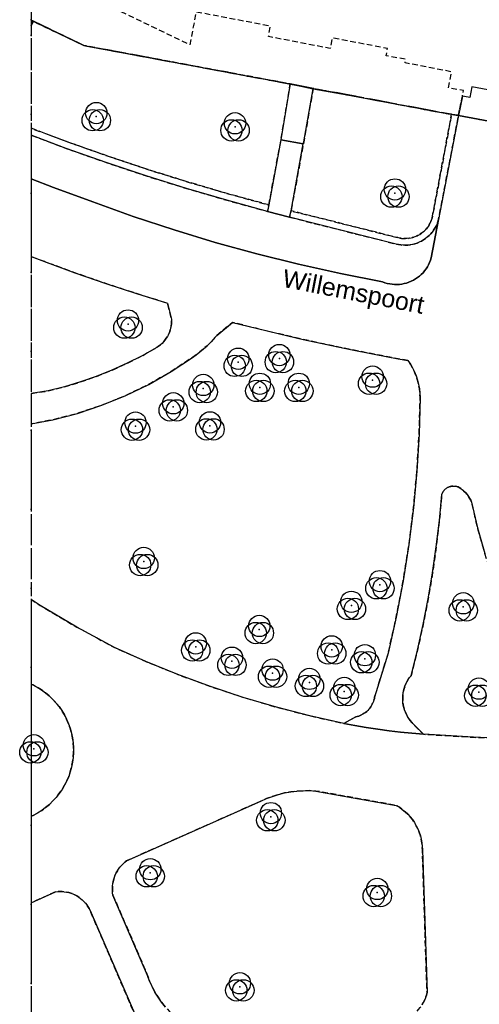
# Model space of a CAD drawing. Header units: millimetres. Extents: x 147731170 to 148246816, y 410327848 to 410827848.
# Tile 21 of 79: x 147731170 to 147757030, y 410668735 to 410724128. Entities that reach past the tile are written whole.
import ezdxf
from ezdxf.enums import TextEntityAlignment as Align

# ---------------------------------------------------------------- set-up
doc = ezdxf.new("R2010")
doc.units = ezdxf.units.MM
doc.header["$LTSCALE"] = 100
for name, pattern in [('BORDER', [44.45, 12.7, -6.35, 12.7, -6.35, 0, -6.35]), ('HIDDEN', [9.525, 6.35, -3.175]), ('HIDDEN2', [4.7625, 3.175, -1.5875])]:
    doc.linetypes.add(name, pattern=pattern)
for name, color, linetype in [('ADRES_STRAATNAAM', 7, 'Continuous'), ('BEGROEIDTERREINDEEL', 3, 'HIDDEN2'), ('ONBEGROEIDTERREINDEEL', 15, 'HIDDEN2'), ('PAND', 240, 'Continuous'), ('PERCEEL', 210, 'BORDER'), ('RASTERVERDELING', 8, 'HIDDEN'), ('SCHEIDING', 14, 'HIDDEN2'), ('VEGETATIEOBJECT', 92, 'Continuous'), ('WEGDEEL', 8, 'Continuous')]:
    doc.layers.add(name, color=color, linetype=linetype)
doc.styles.get("Standard").update_dxf_attribs({"font": 'arial.ttf'})

# ---------------------------------------------------------------- blocks, each defined once
blk = doc.blocks.new('VEGETATIEOBJECT')
for centre in [(0, 200), (-200, -200), (200, -200)]:
    blk.add_circle(centre, 600)
blk.add_point((0, 0))

msp = doc.modelspace()

# ---------------------------------------------------------------- linework, layer by layer
at = {"layer": 'BEGROEIDTERREINDEEL', "flags": 128}
for points in [[(147745188, 410713709), (147745872, 410717367), (147746394, 410720513), (147734788, 410722677), (147731931, 410724037), (147731816, 410723794), (147731816, 410718020), (147733920, 410717232), (147736147, 410716445), (147738388, 410715699), (147740643, 410714994), (147742909, 410714331), (147745188, 410713709)], [(147754379, 410712987), (147755471, 410718806), (147755017, 410718880), (147749590, 410719909), (147747682, 410720247), (147747149, 410717248), (147747128, 410717136), (147746437, 410713378), (147752437, 410711867), (147752542, 410711842), (147752649, 410711825), (147752757, 410711815), (147752865, 410711812), (147752974, 410711817), (147753081, 410711829), (147753188, 410711848), (147753293, 410711875), (147753396, 410711909), (147753496, 410711950), (147753593, 410711997), (147753687, 410712051), (147753777, 410712112), (147753863, 410712178), (147753943, 410712250), (147754019, 410712328), (147754089, 410712410), (147754154, 410712497), (147754212, 410712589), (147754264, 410712684), (147754309, 410712782), (147754348, 410712883), (147754379, 410712987)], [(147731816, 410703106), (147732771, 410703240), (147733686, 410703473), (147734589, 410703746), (147735480, 410704058), (147736357, 410704408), (147737217, 410704797), (147738059, 410705223), (147738882, 410705686), (147738986, 410705756), (147739085, 410705832), (147739178, 410705916), (147739264, 410706006), (147739344, 410706102), (147739417, 410706204), (147739483, 410706311), (147739541, 410706421), (147739590, 410706536), (147739632, 410706654), (147739664, 410706775), (147739688, 410706898), (147739703, 410707022), (147739710, 410707147), (147739707, 410707272), (147739495, 410708174), (147737747, 410708717), (147736008, 410709288), (147734279, 410709889), (147732560, 410710518), (147731816, 410710804), (147731816, 410703106)], [(147750082, 410684910), (147750166, 410684929), (147750248, 410684954), (147750329, 410684984), (147750407, 410685020), (147750483, 410685060), (147750557, 410685105), (147750627, 410685155), (147750694, 410685209), (147750757, 410685268), (147750816, 410685330), (147750872, 410685396), (147750922, 410685465), (147750969, 410685538), (147751010, 410685614), (147751047, 410685692), (147751078, 410685772), (147751104, 410685854), (147751125, 410685937), (147751140, 410686022), (147751903, 410688492), (147752358, 410690517), (147752748, 410692556), (147753072, 410694606), (147753329, 410696666), (147753520, 410698733), (147753643, 410700805), (147753700, 410702880), (147753687, 410703126), (147753658, 410703372), (147753612, 410703614), (147753551, 410703853), (147753473, 410704088), (147753381, 410704316), (147753273, 410704539), (147753151, 410704753), (147753015, 410704959), (147752456, 410705055), (147751118, 410705307), (147749782, 410705573), (147748449, 410705851), (147747119, 410706143), (147745792, 410706448), (147744468, 410706765), (147743147, 410707096), (147742255, 410706359), (147742081, 410706162), (147741899, 410705972), (147741711, 410705788), (147741516, 410705612), (147741314, 410705443), (147741106, 410705282), (147740892, 410705129), (147739688, 410704331), (147738435, 410703614), (147737136, 410702982), (147735799, 410702437), (147734429, 410701981), (147733031, 410701617), (147731816, 410701385), (147731816, 410691501), (147732319, 410691178), (147734385, 410689958), (147736495, 410688815), (147738273, 410688022), (147740075, 410687289), (147741902, 410686616), (147743749, 410686004), (147745616, 410685454), (147747500, 410684966), (147749399, 410684541), (147750082, 410684910)], [(147760255, 410687251), (147759556, 410688569), (147758914, 410689915), (147758330, 410691288), (147757805, 410692684), (147757340, 410694101), (147756936, 410695537), (147756594, 410696989), (147756544, 410697101), (147756486, 410697209), (147756421, 410697313), (147756348, 410697412), (147756269, 410697506), (147756183, 410697594), (147756091, 410697676), (147755994, 410697751), (147755892, 410697819), (147755849, 410697839), (147755804, 410697855), (147755758, 410697869), (147755711, 410697879), (147755664, 410697887), (147755617, 410697891), (147755569, 410697892), (147755521, 410697889), (147755474, 410697884), (147755427, 410697875), (147755381, 410697863), (147755335, 410697848), (147755291, 410697830), (147755248, 410697809), (147755207, 410697785), (147755167, 410697759), (147755130, 410697730), (147755094, 410697698), (147755060, 410697664), (147755029, 410697628), (147755001, 410697589), (147754975, 410697549), (147754952, 410697508), (147754931, 410697464), (147754914, 410697420), (147754782, 410695946), (147754611, 410694476), (147754403, 410693011), (147754156, 410691551), (147753872, 410690099), (147753549, 410688655), (147753190, 410687219), (147753106, 410687112), (147753029, 410686999), (147752960, 410686881), (147752900, 410686759), (147752847, 410686633), (147752804, 410686504), (147752769, 410686372), (147752744, 410686238), (147752727, 410686102), (147752720, 410685966), (147752722, 410685830), (147752734, 410685694), (147752754, 410685559), (147752784, 410685426), (147752822, 410685295), (147752870, 410685167), (147752926, 410685043), (147752990, 410684923), (147753063, 410684807), (147753143, 410684697), (147753230, 410684592), (147753885, 410683928), (147756697, 410683760), (147759063, 410683648), (147759209, 410683696), (147759351, 410683754), (147759490, 410683821), (147759623, 410683897), (147759751, 410683982), (147759873, 410684075), (147759989, 410684176), (147760098, 410684285), (147760199, 410684400), (147760293, 410684522), (147760378, 410684650), (147760454, 410684784), (147760521, 410684922), (147760579, 410685064), (147760627, 410685210), (147760666, 410685359), (147760694, 410685510), (147760712, 410685662), (147760721, 410685816), (147760718, 410685970), (147760706, 410686123), (147760684, 410686275), (147760651, 410686425), (147760608, 410686573), (147760556, 410686717), (147760494, 410686858), (147760423, 410686994), (147760343, 410687125), (147760255, 410687251)], [(147731816, 410679312), (147731933, 410679366), (147732175, 410679497), (147732408, 410679644), (147732631, 410679806), (147732842, 410679983), (147733041, 410680174), (147733226, 410680378), (147733397, 410680594), (147733554, 410680821), (147733694, 410681058), (147733819, 410681304), (147733927, 410681558), (147734017, 410681818), (147734089, 410682084), (147734144, 410682354), (147734180, 410682627), (147734198, 410682902), (147734197, 410683178), (147734178, 410683453), (147734140, 410683726), (147734084, 410683996), (147734010, 410684261), (147733918, 410684521), (147733809, 410684774), (147733683, 410685019), (147733541, 410685255), (147733384, 410685481), (147733211, 410685696), (147733025, 410685899), (147732825, 410686089), (147732613, 410686265), (147732389, 410686426), (147732155, 410686572), (147731912, 410686702), (147731816, 410686745), (147731816, 410679312)], [(147752285, 410667697), (147752438, 410667725), (147752588, 410667765), (147752735, 410667815), (147752878, 410667875), (147753016, 410667945), (147753149, 410668026), (147753276, 410668115), (147753396, 410668213), (147753509, 410668320), (147753614, 410668435), (147753711, 410668556), (147753798, 410668685), (147753876, 410668819), (147753944, 410668958), (147754002, 410669102), (147754050, 410669250), (147754087, 410669401), (147753827, 410677420), (147753821, 410677623), (147753800, 410677825), (147753765, 410678024), (147753715, 410678221), (147753652, 410678414), (147753575, 410678602), (147753485, 410678784), (147753383, 410678959), (147753268, 410679126), (147753141, 410679284), (147753003, 410679433), (147752856, 410679572), (147752698, 410679700), (147752532, 410679817), (147752358, 410679921), (147747833, 410680735), (147747479, 410680755), (147747125, 410680753), (147746771, 410680731), (147746419, 410680687), (147746070, 410680623), (147745726, 410680537), (147745388, 410680432), (147745056, 410680306), (147744733, 410680161), (147737180, 410676804), (147737079, 410676725), (147736984, 410676639), (147736894, 410676547), (147736811, 410676449), (147736734, 410676347), (147736664, 410676239), (147736601, 410676127), (147736546, 410676011), (147736499, 410675892), (147736460, 410675770), (147736428, 410675645), (147736405, 410675519), (147736391, 410675391), (147736384, 410675263), (147736386, 410675135), (147736397, 410675007), (147736416, 410674880), (147738365, 410670365), (147738481, 410670042), (147738618, 410669728), (147738776, 410669423), (147738954, 410669130), (147739152, 410668849), (147739367, 410668583), (147739600, 410668331), (147739850, 410668095), (147740114, 410667877), (147740393, 410667677), (147740684, 410667496), (147740987, 410667335), (147741300, 410667195), (147741622, 410667075), (147741951, 410666978), (147742286, 410666903), (147742625, 410666851), (147742967, 410666821), (147743310, 410666814), (147743652, 410666831), (147743993, 410666870), (147752285, 410667697)], [(147735130, 410674010), (147735075, 410674122), (147735012, 410674230), (147734941, 410674333), (147734864, 410674432), (147734780, 410674524), (147734690, 410674611), (147734595, 410674692), (147734494, 410674765), (147734388, 410674832), (147734278, 410674891), (147734164, 410674943), (147734047, 410674986), (147733927, 410675022), (147733805, 410675049), (147733681, 410675068), (147733557, 410675078), (147733432, 410675079), (147733307, 410675073), (147733183, 410675057), (147731816, 410674452), (147731816, 410667403), (147734746, 410660747), (147738414, 410662301), (147738543, 410662594), (147738652, 410662895), (147738740, 410663202), (147738807, 410663515), (147738853, 410663832), (147738877, 410664150), (147738880, 410664470), (147738860, 410664790), (147738820, 410665107), (147738758, 410665421), (147738674, 410665730), (147738570, 410666032), (147738446, 410666327), (147735130, 410674010)]]:
    msp.add_lwpolyline(points, dxfattribs=at)
at = {"layer": 'ONBEGROEIDTERREINDEEL', "flags": 128}
msp.add_lwpolyline([(147746394, 410720513), (147747682, 410720247), (147749590, 410719909), (147755017, 410718880), (147755471, 410718806), (147755861, 410718742), (147756081, 410719823), (147756141, 410720137), (147755298, 410720291), (147755463, 410721196), (147753097, 410721651), (147752851, 410721699), (147752889, 410721896), (147751792, 410722091), (147751866, 410722505), (147748756, 410723099), (147748648, 410722508), (147748247, 410722585), (147745438, 410723126), (147745170, 410723177), (147745274, 410723763), (147741090, 410724562), (147740837, 410723200), (147740747, 410722718), (147736656, 410724677), (147737003, 410726540), (147733594, 410728172), (147733247, 410726309), (147732444, 410726694), (147732791, 410728557), (147731816, 410729024), (147731816, 410724091), (147731931, 410724037), (147734788, 410722677), (147746394, 410720513)], dxfattribs=at)
at = {"layer": 'PAND', "flags": 128}
msp.add_lwpolyline([(147731816, 410744073), (147731816, 410724091), (147731931, 410724037), (147734788, 410722677), (147746394, 410720513), (147747682, 410720247), (147749590, 410719909), (147755017, 410718880), (147755861, 410718742), (147759771, 410718016), (147772938, 410715519), (147773951, 410715309), (147795743, 410711133), (147796552, 410715440), (147802653, 410714254), (147803097, 410716577), (147805324, 410728212)], dxfattribs=at)
at = {"layer": 'PERCEEL', "flags": 128}
for points in [[(147731816, 410557429), (147739184, 410550715), (147743608, 410546683), (147745553, 410544911), (147806057, 410489776), (147820962, 410476194), (147833761, 410473437), (147864868, 410470702), (147887042, 410468695), (147889280, 410468722), (147889180, 410468781), (147885967, 410470779), (147882797, 410472842), (147879670, 410474971), (147876587, 410477165), (147873551, 410479422), (147870563, 410481741), (147861137, 410489234), (147858302, 410491565), (147855515, 410493954), (147852779, 410496400), (147850093, 410498901), (147847459, 410501457), (147844878, 410504067), (147833540, 410515379), (147830656, 410518158), (147827732, 410520895), (147824767, 410523588), (147817362, 410530327), (147814444, 410533072), (147811572, 410535866), (147808748, 410538709), (147805973, 410541599), (147803247, 410544535), (147790647, 410558339), (147783252, 410566441), (147816591, 410595343), (147818011, 410599033), (147851533, 410627456), (147853137, 410630098), (147865327, 410639289), (147865338, 410639297), (147864837, 410639948), (147864802, 410639993), (147863794, 410641305), (147899558, 410668880), (147939554, 410699692), (147939580, 410699669), (147945395, 410704135), (147952550, 410709650), (147954726, 410709238), (147954762, 410709231), (147967817, 410706824), (147971413, 410706161), (147988277, 410703054), (147998437, 410701813), (147999144, 410701705), (148026887, 410671549), (148040397, 410656826), (148040469, 410656889), (148049034, 410647103), (148055826, 410639399), (148065960, 410627823), (148065932, 410627787), (148073607, 410619017), (148080915, 410610630), (148082093, 410611648), (148083234, 410612634), (148083288, 410612681), (148089815, 410605254), (148101146, 410592361), (148115356, 410576112), (148115204, 410575963), (148124565, 410565341), (148129740, 410559446), (148127296, 410557236), (148124443, 410554655), (148132486, 410545629), (148139507, 410537708), (148144184, 410532207), (148137438, 410525343), (148137928, 410524786), (148147143, 410529998), (148148144, 410530628), (148151552, 410532743), (148160825, 410538289), (148168654, 410546537), (148180765, 410559458), (148183890, 410556241), (148186392, 410558246), (148185863, 410558994), (148184412, 410557953), (148175571, 410570342), (148176980, 410571347), (148170049, 410581086), (148166704, 410576538), (148166459, 410576205), (148165491, 410574889), (148110157, 410652969), (148096074, 410646832), (148037169, 410709724), (148036507, 410710484), (148035143, 410711938), (148033699, 410713319), (148032209, 410714661), (148030677, 410715948), (148029086, 410717152), (148027446, 410718314), (148025768, 410719392), (148024024, 410720380), (148022261, 410721332), (148020471, 410722224), (148018659, 410723069), (147995875, 410733425), (147995417, 410733657), (147994976, 410733921), (147994931, 410733845), (147986316, 410737761), (147986362, 410737876), (147986784, 410737711), (147987228, 410737616), (147987681, 410737595), (147988131, 410737646), (147988568, 410737770), (147988978, 410737963), (147989352, 410738219), (147989680, 410738532), (147989953, 410738894), (147990164, 410739296), (147990873, 410741444), (147991480, 410744476), (147991708, 410745906), (147986823, 410747743), (147965231, 410752973), (147933523, 410759121), (147896410, 410766122), (147849186, 410775231), (147806992, 410783211), (147731816, 410797579), (147731816, 410557429)], [(147752801, 410758537), (147752675, 410758564), (147746820, 410759681), (147746349, 410759770), (147746373, 410759898), (147745046, 410760146), (147745024, 410760028), (147744552, 410760117), (147744574, 410760235), (147741429, 410760824), (147741405, 410760696), (147740934, 410760784), (147740958, 410760912), (147737822, 410761500), (147737798, 410761372), (147737327, 410761460), (147737349, 410761578), (147734204, 410762170), (147734180, 410762042), (147733709, 410762131), (147733731, 410762249), (147731816, 410762612), (147731816, 410724107), (147731942, 410724046), (147734787, 410722680), (147746414, 410720504), (147747703, 410720262), (147755880, 410718724), (147759809, 410718011), (147772949, 410715507), (147774233, 410715247), (147784768, 410713255), (147786043, 410713000), (147795740, 410711149), (147796559, 410715434), (147802653, 410714254), (147805848, 410730952), (147805477, 410731024), (147806339, 410735431), (147807810, 410743021), (147804558, 410743608), (147804537, 410743490), (147804065, 410743576), (147804087, 410743694), (147800950, 410744271), (147800928, 410744153), (147800456, 410744241), (147800478, 410744359), (147797344, 410744948), (147797322, 410744830), (147796850, 410744920), (147796873, 410745038), (147793731, 410745642), (147793710, 410745534), (147793239, 410745625), (147793262, 410745743), (147790122, 410746359), (147790099, 410746241), (147789628, 410746334), (147789654, 410746461), (147786515, 410747083), (147786490, 410746956), (147786019, 410747049), (147786045, 410747177), (147782916, 410747799), (147782891, 410747671), (147782421, 410747765), (147782446, 410747892), (147779308, 410748515), (147779282, 410748387), (147778812, 410748480), (147778837, 410748608), (147775688, 410749227), (147775663, 410749100), (147775192, 410749192), (147775217, 410749319), (147772076, 410749929), (147772051, 410749801), (147771580, 410749892), (147771605, 410750020), (147768462, 410750621), (147768438, 410750494), (147767967, 410750583), (147767991, 410750711), (147764847, 410751303), (147764823, 410751175), (147764351, 410751264), (147764375, 410751391), (147761239, 410751974), (147761216, 410751846), (147760744, 410751933), (147760767, 410752061), (147757620, 410752638), (147757597, 410752510), (147757125, 410752596), (147757129, 410752616), (147751836, 410753615), (147752801, 410758537)], [(147731816, 410762612), (147733731, 410762249), (147733709, 410762131), (147734180, 410762042), (147734204, 410762170), (147737349, 410761578), (147737327, 410761460), (147737798, 410761372), (147737822, 410761500), (147740958, 410760912), (147740934, 410760784), (147741405, 410760696), (147741429, 410760824), (147744574, 410760235), (147744552, 410760117), (147745024, 410760028), (147745046, 410760146), (147746373, 410759898), (147746349, 410759770), (147746820, 410759681), (147752675, 410758564), (147752801, 410758537), (147751836, 410753615), (147757129, 410752616), (147757125, 410752596), (147757597, 410752510), (147757620, 410752638), (147760767, 410752061), (147760744, 410751933), (147761216, 410751846), (147761239, 410751974), (147764375, 410751391), (147764351, 410751264), (147764823, 410751175), (147764847, 410751303), (147767991, 410750711), (147767967, 410750583), (147768438, 410750494), (147768462, 410750621), (147771605, 410750020), (147771580, 410749892), (147772051, 410749801), (147772076, 410749929), (147775217, 410749319), (147775192, 410749192), (147775663, 410749100), (147775688, 410749227), (147778837, 410748608), (147778812, 410748480), (147779282, 410748387), (147779308, 410748515), (147782446, 410747892), (147782421, 410747765), (147782891, 410747671), (147782916, 410747799), (147786045, 410747177), (147786019, 410747049), (147786490, 410746956), (147786515, 410747083), (147789654, 410746461), (147789628, 410746334), (147790099, 410746241), (147790122, 410746359), (147793262, 410745743), (147793239, 410745625), (147793710, 410745534), (147793731, 410745642), (147796873, 410745038), (147796850, 410744920), (147797322, 410744830), (147797344, 410744948), (147800478, 410744359), (147800456, 410744241), (147800928, 410744153), (147800950, 410744271), (147804087, 410743694), (147804065, 410743576), (147804537, 410743490), (147804558, 410743608), (147807810, 410743021), (147808044, 410744231), (147839290, 410738267), (147839561, 410739689), (147843488, 410738938), (147843216, 410737518), (147889474, 410728687), (147887324, 410717530), (147871176, 410714486), (147809504, 410726284), (147811062, 410734533), (147810174, 410734701), (147806339, 410735431), (147805477, 410731024), (147805848, 410730952), (147802653, 410714254), (147796559, 410715434), (147795740, 410711149), (147786043, 410713000), (147784768, 410713255), (147774233, 410715247), (147772949, 410715507), (147759809, 410718011), (147755880, 410718724), (147747703, 410720262), (147746414, 410720504), (147734787, 410722680), (147731942, 410724046), (147731816, 410724107), (147731816, 410762612)]]:
    msp.add_lwpolyline(points, dxfattribs=at)
at = {"layer": 'RASTERVERDELING', "flags": 128}
msp.add_lwpolyline([(147731816, 410327848), (148231816, 410327848), (148231816, 410827848), (147731816, 410827848), (147731816, 410327848)], dxfattribs=at)
at = {"layer": 'SCHEIDING', "flags": 128}
for points in [[(147731931, 410724037), (147734788, 410722677), (147746394, 410720513)], [(147747682, 410720247), (147749590, 410719909), (147755017, 410718880), (147755471, 410718806)], [(147755861, 410718742), (147756081, 410719823)], [(147746359, 410713016), (147752347, 410711508), (147752477, 410711478), (147752609, 410711457), (147752742, 410711445), (147752875, 410711442), (147753008, 410711448), (147753141, 410711463), (147753272, 410711487), (147753401, 410711520), (147753528, 410711562), (147753652, 410711613), (147753771, 410711672), (147753887, 410711739), (147753997, 410711813), (147754103, 410711895), (147754202, 410711984), (147754295, 410712080), (147754381, 410712182), (147754460, 410712289), (147754532, 410712402), (147754596, 410712519), (147754651, 410712640), (147754699, 410712765), (147754737, 410712893), (147755861, 410718742), (147755471, 410718806), (147754379, 410712987), (147754348, 410712883), (147754309, 410712782), (147754264, 410712684), (147754212, 410712589), (147754154, 410712497), (147754089, 410712410), (147754019, 410712328), (147753943, 410712250), (147753863, 410712178), (147753777, 410712112), (147753687, 410712051), (147753593, 410711997), (147753496, 410711950), (147753396, 410711909), (147753293, 410711875), (147753188, 410711848), (147753081, 410711829), (147752974, 410711817), (147752865, 410711812), (147752757, 410711815), (147752649, 410711825), (147752542, 410711842), (147752437, 410711867), (147746437, 410713378), (147746359, 410713016)], [(147755471, 410718806), (147755861, 410718742)], [(147731816, 410717625), (147733793, 410716885), (147736032, 410716094), (147738285, 410715344), (147740552, 410714635), (147742831, 410713968), (147745122, 410713344), (147745188, 410713709), (147742909, 410714331), (147740643, 410714994), (147738388, 410715699), (147736147, 410716445), (147733920, 410717232), (147731816, 410718020), (147731816, 410717625)]]:
    msp.add_lwpolyline(points, dxfattribs=at)
at = {"layer": 'WEGDEEL', "flags": 128}
for points in [[(147731816, 410723794), (147731931, 410724037), (147731816, 410724091), (147731816, 410723794)], [(147745872, 410717367), (147747128, 410717136), (147747149, 410717248), (147747682, 410720247), (147746394, 410720513), (147745872, 410717367)], [(147756406, 410719761), (147756081, 410719823), (147755861, 410718742), (147759771, 410718016), (147760089, 410719694), (147756612, 410720347), (147756498, 410719744), (147756406, 410719761)], [(147759771, 410718016), (147755861, 410718742), (147754737, 410712893), (147754323, 410710729), (147754282, 410710598), (147754233, 410710469), (147754175, 410710344), (147754108, 410710224), (147754034, 410710108), (147753952, 410709997), (147753862, 410709893), (147753766, 410709794), (147753664, 410709702), (147753555, 410709618), (147753441, 410709541), (147753322, 410709472), (147753199, 410709411), (147753072, 410709358), (147752941, 410709314), (147752808, 410709279), (147752673, 410709253), (147752536, 410709237), (147752399, 410709229), (147752261, 410709231), (147752124, 410709242), (147751988, 410709263), (147751853, 410709292), (147751721, 410709331), (147751592, 410709378), (147749218, 410709846), (147746856, 410710373), (147744508, 410710958), (147742175, 410711602), (147739859, 410712303), (147737561, 410713061), (147735283, 410713876), (147733070, 410714683), (147731816, 410715175), (147731816, 410710804), (147732560, 410710518), (147734279, 410709889), (147736008, 410709288), (147737747, 410708717), (147739495, 410708174), (147739707, 410707272), (147739710, 410707147), (147739703, 410707022), (147739688, 410706898), (147739664, 410706775), (147739632, 410706654), (147739590, 410706536), (147739541, 410706421), (147739483, 410706311), (147739417, 410706204), (147739344, 410706102), (147739264, 410706006), (147739178, 410705916), (147739085, 410705832), (147738986, 410705756), (147738882, 410705686), (147738059, 410705223), (147737217, 410704797), (147736357, 410704408), (147735480, 410704058), (147734589, 410703746), (147733686, 410703473), (147732771, 410703240), (147731816, 410703106), (147731816, 410701385), (147733031, 410701617), (147734429, 410701981), (147735799, 410702437), (147737136, 410702982), (147738435, 410703614), (147739688, 410704331), (147740892, 410705129), (147741106, 410705282), (147741314, 410705443), (147741516, 410705612), (147741711, 410705788), (147741899, 410705972), (147742081, 410706162), (147742255, 410706359), (147743147, 410707096), (147744468, 410706765), (147745792, 410706448), (147747119, 410706143), (147748449, 410705851), (147749782, 410705573), (147751118, 410705307), (147752456, 410705055), (147753015, 410704959), (147753151, 410704753), (147753273, 410704539), (147753381, 410704316), (147753473, 410704088), (147753551, 410703853), (147753612, 410703614), (147753658, 410703372), (147753687, 410703126), (147753700, 410702880), (147753643, 410700805), (147753520, 410698733), (147753329, 410696666), (147753072, 410694606), (147752748, 410692556), (147752358, 410690517), (147751903, 410688492), (147751140, 410686022), (147751125, 410685937), (147751104, 410685854), (147751078, 410685772), (147751047, 410685692), (147751010, 410685614), (147750969, 410685538), (147750922, 410685465), (147750872, 410685396), (147750816, 410685330), (147750757, 410685268), (147750694, 410685209), (147750627, 410685155), (147750557, 410685105), (147750483, 410685060), (147750407, 410685020), (147750329, 410684984), (147750248, 410684954), (147750166, 410684929), (147750082, 410684910), (147749399, 410684541), (147750035, 410684419), (147750672, 410684308), (147751312, 410684209), (147751953, 410684121), (147752596, 410684045), (147753240, 410683981), (147753885, 410683928), (147753230, 410684592), (147753143, 410684697), (147753063, 410684807), (147752990, 410684923), (147752926, 410685043), (147752870, 410685167), (147752822, 410685295), (147752784, 410685426), (147752754, 410685559), (147752734, 410685694), (147752722, 410685830), (147752720, 410685966), (147752727, 410686102), (147752744, 410686238), (147752769, 410686372), (147752804, 410686504), (147752847, 410686633), (147752900, 410686759), (147752960, 410686881), (147753029, 410686999), (147753106, 410687112), (147753190, 410687219), (147753549, 410688655), (147753872, 410690099), (147754156, 410691551), (147754403, 410693011), (147754611, 410694476), (147754782, 410695946), (147754914, 410697420), (147754931, 410697464), (147754952, 410697508), (147754975, 410697549), (147755001, 410697589), (147755029, 410697628), (147755060, 410697664), (147755094, 410697698), (147755130, 410697730), (147755167, 410697759), (147755207, 410697785), (147755248, 410697809), (147755291, 410697830), (147755335, 410697848), (147755381, 410697863), (147755427, 410697875), (147755474, 410697884), (147755521, 410697889), (147755569, 410697892), (147755617, 410697891), (147755664, 410697887), (147755711, 410697879), (147755758, 410697869), (147755804, 410697855), (147755849, 410697839), (147755892, 410697819), (147755994, 410697751), (147756091, 410697676), (147756183, 410697594), (147756269, 410697506), (147756348, 410697412), (147756421, 410697313), (147756486, 410697209), (147756544, 410697101), (147756594, 410696989), (147756936, 410695537), (147757340, 410694101)], [(147735283, 410713876), (147737561, 410713061), (147739859, 410712303), (147742175, 410711602), (147744508, 410710958), (147746856, 410710373), (147749218, 410709846), (147751592, 410709378), (147751721, 410709331), (147751853, 410709292), (147751988, 410709263), (147752124, 410709242), (147752261, 410709231), (147752399, 410709229), (147752536, 410709237), (147752673, 410709253), (147752808, 410709279), (147752941, 410709314), (147753072, 410709358), (147753199, 410709411), (147753322, 410709472), (147753441, 410709541), (147753555, 410709618), (147753664, 410709702), (147753766, 410709794), (147753862, 410709893), (147753952, 410709997), (147754034, 410710108), (147754108, 410710224), (147754175, 410710344), (147754233, 410710469), (147754282, 410710598), (147754323, 410710729), (147754737, 410712893), (147754699, 410712765), (147754651, 410712640), (147754596, 410712519), (147754532, 410712402), (147754460, 410712289), (147754381, 410712182), (147754295, 410712080), (147754202, 410711984), (147754103, 410711895), (147753997, 410711813), (147753887, 410711739), (147753771, 410711672), (147753652, 410711613), (147753528, 410711562), (147753401, 410711520), (147753272, 410711487), (147753141, 410711463), (147753008, 410711448), (147752875, 410711442), (147752742, 410711445), (147752609, 410711457), (147752477, 410711478), (147752347, 410711508), (147746359, 410713016), (147745122, 410713344), (147742831, 410713968), (147740552, 410714635), (147738285, 410715344), (147736032, 410716094), (147733793, 410716885), (147731816, 410717625), (147731816, 410715175), (147733070, 410714683), (147735283, 410713876)], [(147745122, 410713344), (147746359, 410713016), (147746437, 410713378), (147747128, 410717136), (147745872, 410717367), (147745188, 410713709), (147745122, 410713344)], [(147759063, 410683648), (147756697, 410683760), (147753885, 410683928), (147753240, 410683981), (147752596, 410684045), (147751953, 410684121), (147751312, 410684209), (147750672, 410684308), (147750035, 410684419), (147749399, 410684541), (147747500, 410684966), (147745616, 410685454), (147743749, 410686004), (147741902, 410686616), (147740075, 410687289), (147738273, 410688022), (147736495, 410688815), (147734385, 410689958), (147732319, 410691178), (147731816, 410691501), (147731816, 410686745), (147731912, 410686702), (147732155, 410686572), (147732389, 410686426), (147732613, 410686265), (147732825, 410686089), (147733025, 410685899), (147733211, 410685696), (147733384, 410685481), (147733541, 410685255), (147733683, 410685019), (147733809, 410684774), (147733918, 410684521), (147734010, 410684261), (147734084, 410683996), (147734140, 410683726), (147734178, 410683453), (147734197, 410683178), (147734198, 410682902), (147734180, 410682627), (147734144, 410682354), (147734089, 410682084), (147734017, 410681818), (147733927, 410681558), (147733819, 410681304), (147733694, 410681058), (147733554, 410680821), (147733397, 410680594), (147733226, 410680378), (147733041, 410680174), (147732842, 410679983), (147732631, 410679806), (147732408, 410679644), (147732175, 410679497), (147731933, 410679366), (147731816, 410679312), (147731816, 410674452), (147733183, 410675057), (147733307, 410675073), (147733432, 410675079), (147733557, 410675078), (147733681, 410675068), (147733805, 410675049), (147733927, 410675022), (147734047, 410674986), (147734164, 410674943), (147734278, 410674891), (147734388, 410674832), (147734494, 410674765), (147734595, 410674692), (147734690, 410674611), (147734780, 410674524), (147734864, 410674432), (147734941, 410674333), (147735012, 410674230), (147735075, 410674122), (147735130, 410674010), (147738446, 410666327)], [(147739367, 410668583), (147739152, 410668849), (147738954, 410669130), (147738776, 410669423), (147738618, 410669728), (147738481, 410670042), (147738365, 410670365), (147736416, 410674880), (147736397, 410675007), (147736386, 410675135), (147736384, 410675263), (147736391, 410675391), (147736405, 410675519), (147736428, 410675645), (147736460, 410675770), (147736499, 410675892), (147736546, 410676011), (147736601, 410676127), (147736664, 410676239), (147736734, 410676347), (147736811, 410676449), (147736894, 410676547), (147736984, 410676639), (147737079, 410676725), (147737180, 410676804), (147744733, 410680161), (147745056, 410680306), (147745388, 410680432), (147745726, 410680537), (147746070, 410680623), (147746419, 410680687), (147746771, 410680731), (147747125, 410680753), (147747479, 410680755), (147747833, 410680735), (147752358, 410679921), (147752532, 410679817), (147752698, 410679700), (147752856, 410679572), (147753003, 410679433), (147753141, 410679284), (147753268, 410679126), (147753383, 410678959), (147753485, 410678784), (147753575, 410678602), (147753652, 410678414), (147753715, 410678221), (147753765, 410678024), (147753800, 410677825), (147753821, 410677623), (147753827, 410677420), (147754087, 410669401)], [(147754087, 410669401), (147754050, 410669250), (147754002, 410669102), (147753944, 410668958), (147753876, 410668819), (147753798, 410668685)]]:
    msp.add_lwpolyline(points, dxfattribs=at)

# ---------------------------------------------------------------- block references
at = {"layer": 'VEGETATIEOBJECT'}
for p in [(147735481, 410718673), (147743285, 410718102), (147752283, 410714377), (147737264, 410707006), (147743469, 410704854), (147745779, 410705063), (147751026, 410703849), (147741498, 410703379), (147744682, 410703444), (147746875, 410703444), (147739814, 410702347), (147737686, 410701263), (147741876, 410701276), (147738149, 410693649), (147751439, 410692341), (147749834, 410691178), (147756127, 410691096), (147744653, 410689820), (147741076, 410688841), (147748725, 410688671), (147743112, 410688031), (147750591, 410688175), (147745397, 410687365), (147747472, 410686843), (147749430, 410686334), (147757006, 410686297), (147731970, 410683110), (147745302, 410679290), (147738515, 410676136), (147751290, 410675023), (147743559, 410669717)]:
    msp.add_blockref('VEGETATIEOBJECT', p, dxfattribs=at)

# ---------------------------------------------------------------- texts
at = {"layer": 'ADRES_STRAATNAAM'}
msp.add_text('Willemspoort', height=1000, rotation=-11, dxfattribs=at).set_placement((147749854, 410708342), align=Align.CENTER)

doc.saveas('drawing.dxf')
